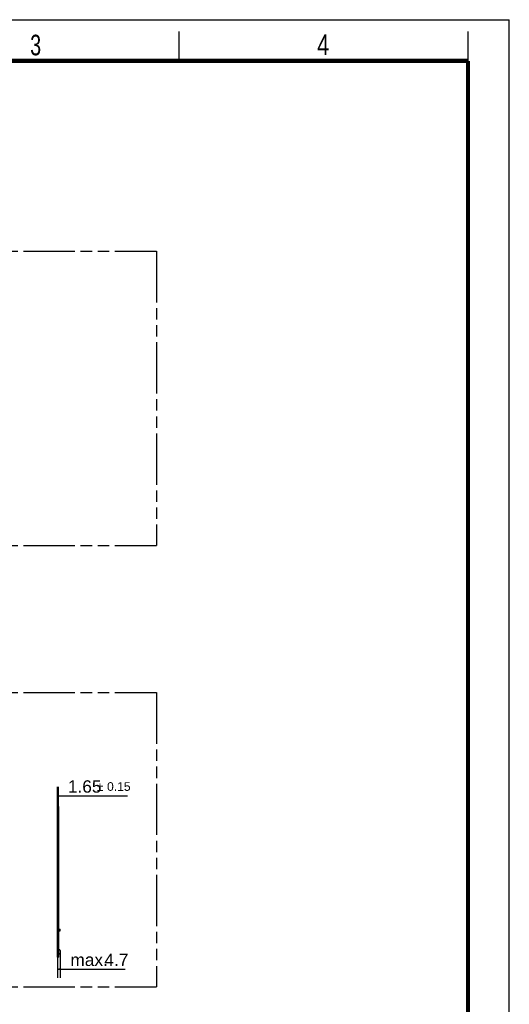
# Model space of a CAD drawing. Header units: millimetres. Extents: x 0 to 210, y 0 to 297.
# Tile 13 of 13: x 127 to 210, y 130 to 297. Entities that reach past the tile are written whole.
import ezdxf

# ---------------------------------------------------------------- set-up
doc = ezdxf.new("R2010")
doc.units = ezdxf.units.MM
doc.header["$LTSCALE"] = 19.36
doc.linetypes.add('PHANTOM', pattern=[0.8, 0.45, -0.05, 0.1, -0.05, 0.1, -0.05])
doc.layers.get('0').update_dxf_attribs({"linetype": 'CONTINUOUS'})
doc.layers.add('DEFAULT_3', color=7, linetype='PHANTOM')
doc.layers.add('Z_DIM_2D', color=7, linetype='CONTINUOUS')
doc.styles.add('TEXTSTYLE_2', font='txt', dxfattribs={"width": 0.75})
doc.styles.add('TEXTSTYLE_3', font='helveticaneueltw1g-ltcn.otf')
doc.styles.add('TEXTSTYLE_4', font='gdt', dxfattribs={"width": 0.7})
doc.dimstyles.new('DIMSTYLE_1', dxfattribs={"dimtxt": 2.1, "dimasz": 3.5, "dimexe": 1.5, "dimexo": 0, "dimgap": 0.525, "dimtad": 1, "dimdec": 3, "dimlfac": 10, "dimdsep": 46, "dimtxsty": 'TEXTSTYLE_3', "dimblk": '_FILLED', "dimblk1": '_FILLED', "dimblk2": '_FILLED', "dimcen": 0.09, "dimclrt": 5, "dimadec": 3, "dimazin": 2, "dimtol": 1, "dimtp": 0.15, "dimtm": 0.15, "dimtfac": 1, "dimtdec": 3, "dimtofl": 0, "dimtmove": 0, "dimatfit": 3, "dimldrblk": '_FILLED', "dimfxl": 0, "dimtolj": 1, "dimarcsym": 0})
doc.dimstyles.new('DIMSTYLE_2', dxfattribs={"dimtxt": 2.1, "dimasz": 3.5, "dimexe": 1.5, "dimexo": 0, "dimgap": 0.525, "dimtad": 1, "dimdec": 3, "dimlfac": 10, "dimdsep": 46, "dimtxsty": 'TEXTSTYLE_3', "dimblk": '_FILLED', "dimblk1": '_FILLED', "dimblk2": '_FILLED', "dimcen": 0.09, "dimclrt": 5, "dimadec": 3, "dimazin": 2, "dimtp": 0.1, "dimtm": 0.1, "dimtfac": 1, "dimtdec": 3, "dimtofl": 0, "dimtmove": 0, "dimatfit": 3, "dimldrblk": '_FILLED', "dimfxl": 0, "dimtolj": 1, "dimarcsym": 0})

# ---------------------------------------------------------------- blocks, each defined once
blk = doc.blocks.new('*D2')
at = {"layer": 'Z_DIM_2D', "color": 2, "linetype": 'Continuous', "transparency": 16777216}
for p, q in [((133.32, 163.33), (133.32, 166.64)), ((133.49, 163.33), (133.49, 166.64)), ((133.32, 165.14), (133.4, 165.14)), ((133.49, 165.14), (133.4, 165.14)), ((133.4, 165.14), (145.18, 165.14))]:
    blk.add_line(p, q, dxfattribs=at)
at = {"layer": 'Z_DIM_2D', "color": 5, "linetype": 'Continuous', "transparency": 16777216}
for s, height, style, p in [('1.65', 2.1, 'TEXTSTYLE_3', (135.08, 165.67)), ('`', 1.47, 'TEXTSTYLE_4', (140.01, 165.98)), ('0.15', 1.47, 'TEXTSTYLE_3', (141.73, 165.98))]:
    blk.add_text(s, height=height, dxfattribs=dict(at, style=style)).set_placement(p)
blk = doc.blocks.new('_FILLED')
at = {"color": 0, "linetype": 'ByBlock'}
blk.add_solid([(0, 0), (-1, 0.125), (-1, -0.125)], dxfattribs=at)
blk = doc.blocks.new('_NONE')
blk = doc.blocks.new('*D3')
at = {"layer": 'Z_DIM_2D', "color": 2, "linetype": 'Continuous', "transparency": 16777216}
for p, q in [((133.32, 137.74), (133.32, 134.2)), ((133.76, 138.35), (133.76, 134.2)), ((133.32, 135.7), (133.54, 135.7)), ((133.76, 135.7), (133.54, 135.7)), ((133.54, 135.7), (144.8, 135.7))]:
    blk.add_line(p, q, dxfattribs=at)
at = {"layer": 'Z_DIM_2D', "color": 5, "linetype": 'Continuous', "transparency": 16777216, "style": 'TEXTSTYLE_3'}
for s, p in [('max. ', (135.51, 136.22)), ('4.7', (141.28, 136.22))]:
    blk.add_text(s, height=2.1, dxfattribs=at).set_placement(p)

msp = doc.modelspace()

# ---------------------------------------------------------------- linework, layer by layer
at = {"color": 2, "linetype": 'Continuous'}
for p, q in [((0, 297), (210, 297)), ((210, 0), (210, 297)), ((154, 290), (154, 295)), ((203, 290), (203, 295))]:
    msp.add_line(p, q, dxfattribs=at)
at = {"color": 7, "linetype": 'Continuous'}
for p, q in [((133.32226, 137.73598), (133.32226, 163.3312)), ((133.48726, 163.3312), (133.32226, 163.3312)), ((133.48726, 162.50003), (133.32226, 162.50003)), ((133.48726, 162.4453), (133.32226, 162.4453)), ((133.48726, 162.38738), (133.32226, 162.38738)), ((133.32226, 162.3553), (133.48726, 162.3553)), ((133.48726, 163.3312), (133.48726, 137.73598)), ((133.54426, 163.01713), (133.48726, 163.01713)), ((133.54426, 163.00493), (133.48726, 163.00493)), ((133.54426, 162.83299), (133.48726, 162.83299)), ((133.54426, 162.79643), (133.48726, 162.79643)), ((133.48726, 162.47917), (133.54426, 162.47917)), ((133.54426, 162.43499), (133.48726, 162.43499)), ((133.54426, 162.37441), (133.48726, 162.37441)), ((133.54426, 162.47917), (133.54426, 163.01713)), ((133.54426, 162.06199), (133.54426, 162.43499)), ((133.48726, 162.06199), (133.54426, 162.06199)), ((133.54426, 161.86817), (133.48726, 161.86817)), ((133.54426, 161.784), (133.48726, 161.784)), ((133.48726, 161.4788), (133.54426, 161.4788)), ((133.54426, 161.12497), (133.48726, 161.12497)), ((133.54426, 161.01781), (133.48726, 161.01781)), ((133.48726, 160.72218), (133.54426, 160.72218)), ((133.54426, 160.65323), (133.48726, 160.65323)), ((133.54426, 160.61454), (133.48726, 160.61454)), ((133.54426, 161.4788), (133.54426, 161.86817)), ((133.54426, 160.29761), (133.54426, 161.12497)), ((133.48726, 160.29761), (133.54426, 160.29761)), ((133.54426, 160.26501), (133.48726, 160.26501)), ((133.54426, 160.2009), (133.48726, 160.2009)), ((133.54426, 160.18505), (133.48726, 160.18505)), ((133.54426, 160.05576), (133.48726, 160.05576)), ((133.48726, 159.77192), (133.54426, 159.77192)), ((133.54426, 159.68013), (133.48726, 159.68013)), ((133.54426, 159.59114), (133.48726, 159.59114)), ((133.48726, 159.28773), (133.54426, 159.28773)), ((133.54426, 158.99865), (133.48726, 158.99865)), ((133.54426, 159.77192), (133.54426, 160.26501)), ((133.54426, 159.28773), (133.54426, 159.68013)), ((133.54426, 158.08356), (133.54426, 158.99865)), ((133.54426, 158.84822), (133.48726, 158.84822)), ((133.48726, 158.57832), (133.54426, 158.57832)), ((133.48726, 158.49807), (133.54426, 158.49807)), ((133.54426, 158.44342), (133.48726, 158.44342)), ((133.54426, 158.39963), (133.48726, 158.39963)), ((133.48726, 158.08356), (133.54426, 158.08356)), ((133.54426, 157.99093), (133.48726, 157.99093)), ((133.54426, 157.9433), (133.48726, 157.9433)), ((133.54426, 157.80706), (133.48726, 157.80706)), ((133.54426, 157.79005), (133.48726, 157.79005)), ((133.54426, 157.6196), (133.48726, 157.6196)), ((133.48726, 157.36572), (133.54426, 157.36572)), ((133.54426, 157.31084), (133.48726, 157.31084)), ((133.54426, 157.36572), (133.54426, 157.99093)), ((133.54426, 156.91175), (133.54426, 157.31084)), ((133.48726, 155.90227), (133.32226, 155.90227)), ((133.48726, 155.75004), (133.32226, 155.75004)), ((133.48726, 155.59251), (133.32226, 155.59251)), ((133.54426, 157.21049), (133.48726, 157.21049)), ((133.48726, 156.91175), (133.54426, 156.91175)), ((133.54426, 156.80576), (133.48726, 156.80576)), ((133.54426, 156.64753), (133.48726, 156.64753)), ((133.48726, 156.38352), (133.54426, 156.38352)), ((133.54426, 156.35139), (133.48726, 156.35139)), ((133.54426, 156.16222), (133.48726, 156.16222)), ((133.48726, 155.92629), (133.54426, 155.92629)), ((133.48726, 155.89916), (133.54426, 155.89916)), ((133.54426, 155.79599), (133.48726, 155.79599)), ((133.54426, 155.71848), (133.48726, 155.71848)), ((133.54426, 155.89916), (133.54426, 156.80576)), ((133.54426, 153.56886), (133.54426, 155.79599)), ((133.32226, 155.50791), (133.48726, 155.50791)), ((133.54426, 155.49873), (133.48726, 155.49873)), ((133.54426, 155.31983), (133.48726, 155.31983)), ((133.48726, 155.07366), (133.54426, 155.07366)), ((133.48726, 154.88055), (133.54426, 154.88055)), ((133.54426, 154.6998), (133.48726, 154.6998)), ((133.54426, 154.49337), (133.48726, 154.49337)), ((133.48726, 154.27717), (133.54426, 154.27717)), ((133.54426, 154.17374), (133.48726, 154.17374)), ((133.54426, 154.03831), (133.48726, 154.03831)), ((133.54426, 153.99388), (133.48726, 153.99388)), ((133.54426, 153.99312), (133.48726, 153.99312)), ((133.54426, 153.79512), (133.48726, 153.79512)), ((133.48726, 153.56886), (133.54426, 153.56886)), ((133.54426, 153.47309), (133.48726, 153.47309)), ((133.54426, 153.38308), (133.48726, 153.38308)), ((133.48726, 153.08007), (133.54426, 153.08007)), ((133.54426, 153.03731), (133.48726, 153.03731)), ((133.54426, 152.98946), (133.48726, 152.98946)), ((133.54426, 152.76734), (133.48726, 152.76734)), ((133.48726, 152.57251), (133.54426, 152.57251)), ((133.54426, 152.51006), (133.48726, 152.51006)), ((133.54426, 152.50312), (133.48726, 152.50312)), ((133.54426, 152.43591), (133.48726, 152.43591)), ((133.54426, 153.08007), (133.54426, 153.47309)), ((133.54426, 149.60603), (133.54426, 153.03731)), ((133.54426, 152.22049), (133.48726, 152.22049)), ((133.48726, 152.01607), (133.54426, 152.01607)), ((133.54426, 151.84943), (133.48726, 151.84943)), ((133.54426, 151.78993), (133.48726, 151.78993)), ((133.54426, 151.70108), (133.48726, 151.70108)), ((133.54426, 151.5145), (133.48726, 151.5145)), ((133.48726, 151.2759), (133.54426, 151.2759)), ((133.54426, 151.21503), (133.48726, 151.21503)), ((133.54426, 150.97887), (133.48726, 150.97887)), ((133.48726, 150.80695), (133.54426, 150.80695)), ((133.54426, 150.70191), (133.48726, 150.70191)), ((133.54426, 150.4709), (133.48726, 150.4709)), ((133.48726, 150.29007), (133.54426, 150.29007)), ((133.54426, 150.26837), (133.48726, 150.26837)), ((133.54426, 150.18449), (133.48726, 150.18449)), ((133.54426, 149.97572), (133.48726, 149.97572)), ((133.48726, 149.76248), (133.54426, 149.76248)), ((133.48726, 149.75838), (133.54426, 149.75838)), ((133.48726, 149.60603), (133.54426, 149.60603)), ((133.54426, 149.58759), (133.48726, 149.58759)), ((133.54426, 149.51514), (133.48726, 149.51514)), ((133.54426, 149.26797), (133.48726, 149.26797)), ((133.54426, 149.22905), (133.48726, 149.22905)), ((133.54426, 148.98069), (133.48726, 148.98069)), ((133.54426, 148.08922), (133.54426, 149.58759)), ((133.48726, 148.83293), (133.54426, 148.83293)), ((133.54426, 148.60903), (133.48726, 148.60903)), ((133.48726, 148.45332), (133.54426, 148.45332)), ((133.54426, 148.27438), (133.48726, 148.27438)), ((133.48726, 148.08922), (133.54426, 148.08922)), ((133.54426, 147.88812), (133.48726, 147.88812)), ((133.54426, 147.69013), (133.48726, 147.69013)), ((133.48726, 147.46385), (133.54426, 147.46385)), ((133.48726, 147.33712), (133.54426, 147.33712)), ((133.54426, 147.26328), (133.48726, 147.26328)), ((133.54426, 147.33712), (133.54426, 147.88812)), ((133.54426, 145.84485), (133.54426, 147.26328)), ((133.54426, 147.20156), (133.48726, 147.20156)), ((133.54426, 146.94288), (133.48726, 146.94288)), ((133.48726, 146.82041), (133.54426, 146.82041)), ((133.54426, 146.65004), (133.48726, 146.65004)), ((133.48726, 146.52079), (133.54426, 146.52079)), ((133.54426, 146.43602), (133.48726, 146.43602)), ((133.48726, 146.28124), (133.54426, 146.28124)), ((133.54426, 146.06738), (133.48726, 146.06738)), ((133.48726, 145.87562), (133.54426, 145.87562)), ((133.48726, 145.84485), (133.54426, 145.84485)), ((133.54426, 145.582), (133.48726, 145.582)), ((133.54426, 145.54547), (133.48726, 145.54547)), ((133.54426, 145.22821), (133.54426, 145.582)), ((133.48726, 144.23432), (133.32226, 144.23432)), ((133.48726, 144.02713), (133.32226, 144.02713)), ((133.48726, 145.22821), (133.54426, 145.22821)), ((133.54426, 145.12762), (133.48726, 145.12762)), ((133.54426, 144.86058), (133.48726, 144.86058)), ((133.48726, 144.76435), (133.54426, 144.76435)), ((133.54426, 144.60907), (133.48726, 144.60907)), ((133.48726, 144.50741), (133.54426, 144.50741)), ((133.54426, 144.48288), (133.48726, 144.48288)), ((133.48726, 144.36041), (133.54426, 144.36041)), ((133.54426, 144.26478), (133.48726, 144.26478)), ((133.48726, 144.11144), (133.54426, 144.11144)), ((133.54426, 143.98565), (133.48726, 143.98565)), ((133.54426, 144.11144), (133.54426, 145.12762)), ((133.54426, 143.56133), (133.54426, 143.98565)), ((133.54426, 143.81522), (133.32226, 143.81541)), ((133.32226, 143.70018), (133.48726, 143.70018)), ((133.48726, 143.56133), (133.54426, 143.56133)), ((133.54426, 143.36841), (133.48726, 143.36841)), ((133.54426, 143.31381), (133.48726, 143.31381)), ((133.48726, 142.99995), (133.54426, 142.99995)), ((133.54426, 142.97965), (133.48726, 142.97965)), ((133.54426, 142.9573), (133.48726, 142.9573)), ((133.54426, 142.68394), (133.48726, 142.68394)), ((133.48726, 142.61467), (133.54426, 142.61467)), ((133.54426, 142.50884), (133.48726, 142.50884)), ((133.48726, 142.43557), (133.54426, 142.43557)), ((133.48726, 142.34878), (133.54426, 142.34878)), ((133.54426, 142.32073), (133.48726, 142.32073)), ((133.48726, 142.2089), (133.54426, 142.2089)), ((133.54426, 142.99995), (133.54426, 143.36841)), ((133.54426, 142.04262), (133.54426, 142.97965)), ((133.54426, 142.48099), (133.75726, 142.48099)), ((133.75726, 142.19099), (133.75726, 142.48099)), ((133.48726, 142.04262), (133.54426, 142.04262)), ((133.54426, 141.1836), (133.48726, 141.1836)), ((133.54426, 141.11108), (133.48726, 141.11108)), ((133.54426, 140.86098), (133.48726, 140.86098)), ((133.54426, 140.73318), (133.48726, 140.73318)), ((133.54426, 142.19099), (133.75726, 142.19099)), ((133.54426, 140.27366), (133.54426, 141.1836)), ((133.54426, 140.45557), (133.48726, 140.45557)), ((133.48726, 140.4138), (133.54426, 140.4138)), ((133.54426, 140.36194), (133.48726, 140.36194)), ((133.48726, 140.31772), (133.54426, 140.31772)), ((133.48726, 140.27366), (133.54426, 140.27366)), ((133.54426, 140.27322), (133.48726, 140.27322)), ((133.48726, 140.20516), (133.54426, 140.20516)), ((133.48726, 140.19792), (133.54426, 140.19792)), ((133.48726, 140.08885), (133.54426, 140.08885)), ((133.49726, 139.01599), (133.48726, 139.00599)), ((133.48726, 138.85312), (133.49226, 138.85312)), ((133.49226, 138.97099), (133.65726, 138.97099)), ((133.49226, 138.587), (133.49226, 138.97099)), ((133.49726, 139.01599), (133.51226, 139.01599)), ((133.51226, 139.01599), (133.51226, 138.97099)), ((133.54426, 140.08885), (133.54426, 140.27322)), ((133.75726, 138.87099), (133.75726, 138.34599)), ((133.32226, 137.73598), (133.48726, 137.73598)), ((133.49226, 138.65508), (133.48726, 138.65508)), ((133.54426, 138.587), (133.48726, 138.587)), ((133.54426, 138.55801), (133.48726, 138.55801)), ((133.54426, 138.50033), (133.48726, 138.50033)), ((133.54426, 138.22059), (133.48726, 138.22059)), ((133.48726, 138.20665), (133.54426, 138.20665)), ((133.54426, 138.18602), (133.48726, 138.18602)), ((133.48726, 138.17125), (133.54426, 138.17125)), ((133.48726, 138.15973), (133.54426, 138.15973)), ((133.48726, 138.13744), (133.54426, 138.13744)), ((133.48726, 138.0644), (133.54426, 138.0644)), ((133.54426, 138.0644), (133.54426, 138.587)), ((133.57856, 138.39099), (133.54426, 138.39099)), ((133.59468, 138.23099), (133.54426, 138.23099)), ((133.61968, 138.23769), (133.73226, 138.30269))]:
    msp.add_line(p, q, dxfattribs=at)
at = {"color": 9, "linetype": 'Continuous'}
for p, q in [((133.65726, 142.48099), (133.65726, 142.19099)), ((133.55885, 138.23099), (133.55885, 138.39099)), ((133.57856, 138.23099), (133.57856, 138.39099))]:
    msp.add_line(p, q, dxfattribs=at)
at = {"color": 7, "linetype": 'Continuous', "const_width": 0.7}
for points in [[(7, 290), (203, 290)], [(203, 7), (203, 290)]]:
    msp.add_lwpolyline(points, dxfattribs=at)
at = {"color": 7, "linetype": 'Continuous'}
for centre, radius, start, end in [((133.53726, 138.93599), 0.05, 180, 205.6084882), ((133.65726, 138.87099), 0.1, 0, 90), ((133.59468, 138.28099), 0.05, 270, 300), ((133.70726, 138.34599), 0.05, 300, 360)]:
    msp.add_arc(centre, radius, start, end, dxfattribs=at)
at = {"layer": 'DEFAULT_3', "color": 91, "linetype": 'PHANTOM', "true_color": 0x80ff80}
for p, q in [((50.12864, 257.68), (150.12864, 257.68)), ((150.12864, 257.68), (150.12864, 207.68)), ((50.12864, 207.68), (150.12864, 207.68)), ((50.12864, 182.68), (150.12864, 182.68)), ((150.12864, 182.68), (150.12864, 132.68)), ((50.12864, 132.68), (150.12864, 132.68))]:
    msp.add_line(p, q, dxfattribs=at)

# ---------------------------------------------------------------- texts
at = {"color": 5, "linetype": 'Continuous', "style": 'TEXTSTYLE_2'}
for s, width, p in [('3', 0.714286, (128.68391, 290.94286)), ('4', 0.785714, (177.38314, 290.99105))]:
    msp.add_text(s, height=3.5, dxfattribs=dict(at, width=width)).set_placement(p)

# ---------------------------------------------------------------- dimensions: what is measured, and where the dimension line sits
at = {"layer": 'Z_DIM_2D', "color": 2, "linetype": 'Continuous'}
dim = msp.add_linear_dim(base=(133.32226, 165.14231), p1=(133.48726, 163.3312), p2=(133.32226, 163.3312), angle=180, dimstyle='DIMSTYLE_1', override={"dimblk1": 'NONE', "dimblk2": 'NONE', "dimsah": 1}, dxfattribs=at)
dim.commit()
dim.dimension.update_dxf_attribs({"geometry": '*D2', "text_midpoint": (140.12909, 165.14231), "dimtype": 160})
dim = msp.add_linear_dim(base=(133.75726, 135.69632), p1=(133.32226, 137.73598), p2=(133.75726, 138.34599), text='max. <>', dimstyle='DIMSTYLE_2', override={"dimblk1": 'NONE', "dimblk2": 'NONE', "dimsah": 1}, dxfattribs=at)
dim.commit()
dim.dimension.update_dxf_attribs({"geometry": '*D3', "text_midpoint": (140.15533, 135.69632), "dimtype": 160})

doc.saveas('drawing.dxf')
